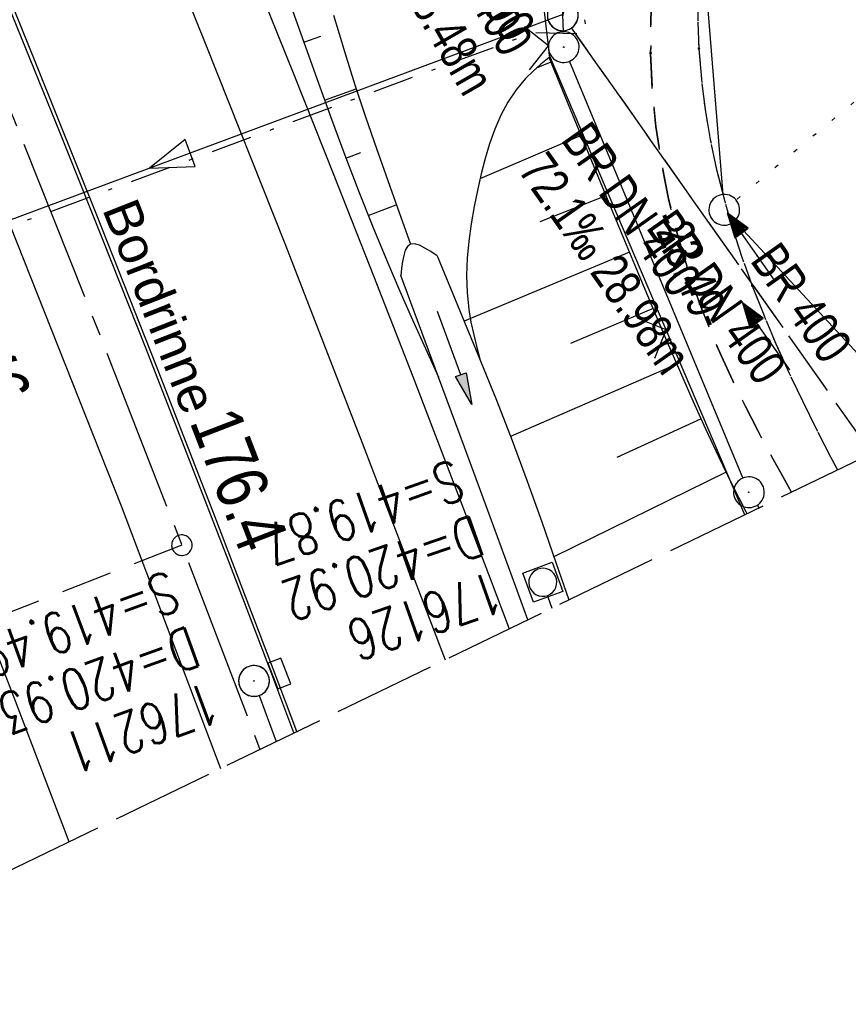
# Model space of a CAD drawing. Extents: x 508513 to 509174, y 450079 to 451036.
# Tile 7 of 51: x 509019 to 509059, y 450122 to 450170. Entities that reach past the tile are written whole.
import ezdxf

# ---------------------------------------------------------------- set-up
doc = ezdxf.new("R2010")
doc.units = 0
doc.header["$LTSCALE"] = 10
doc.header["$MEASUREMENT"] = 0
for name, pattern in [('ACHSE', [5.5, 4, -0.5, 0.5, -0.5]), ('AUSGEZOGEN', [0]), ('LT00', [0]), ('LT08', [0.42, 0.2, -0.1, 0.02, -0.1]), ('LT11', [0.3, 0.2, -0.1]), ('LT12', [0.4, 0.3, -0.1]), ('LT14', [0.6, 0.5, -0.1]), ('LT17', [0.15, 0.1, -0.05]), ('PUNKTX2_STR', [0.6, 0.1, -0.5]), ('STRICHLINIE2', [0.375, 0.25, -0.125])]:
    doc.linetypes.add(name, pattern=pattern)
doc.layers.get('0').update_dxf_attribs({"linetype": 'LT00'})
for name, color, linetype in [('--EK_FBR', 250, 'LT00'), ('--EK_Halt-Pfeil', 4, 'LT00'), ('--EK_Haltung', 7, 'STRICHLINIE2'), ('--EK_Haltung-Text', 140, 'LT00'), ('--EK_Schacht-Text', 5, 'LT00'), ('--EK_ST-93-1', 30, 'LT17'), ('--EL_DFK_AB_L', 21, 'LT00'), ('--EL_DFK_AB_P', 7, 'LT00'), ('--EL_Halt-Pfeil', 4, 'LT00'), ('--EL_Haltung', 182, 'STRICHLINIE2'), ('--EL_Haltung-Text', 182, 'LT00'), ('-AX-093', 35, 'ACHSE'), ('-ST-93-1', 250, 'LT00'), ('ABSTAND', 8, 'LT00'), ('ABWASSERLTG', 24, 'LT00'), ('ABWASSERLTG_FLIEßPF', 26, 'Continuous'), ('DFK_AB_FLNR', 7, 'Continuous'), ('DFK_AB_L', 21, 'LT00'), ('DFK_AB_P', 7, 'LT00'), ('DFK_GZPKT', 250, 'LT00'), ('DFK_KATASTER', 250, 'LT00'), ('DFK_NUTZUNGSGRENZE', 70, 'PUNKTX2_STR'), ('DL', 182, 'LT12'), ('DL_PFEIL', 201, 'LT00'), ('DL_TEXT', 182, 'LT00'), ('PFEIL', 140, 'AUSGEZOGEN'), ('RINNE_TEXT', 11, 'Continuous'), ('STROM_UNTER', 80, 'LT08'), ('V122_AFBR_BAB', 250, 'LT00'), ('V122_BOESCH', 250, 'LT00'), ('V122_BOSCHUNG', 250, 'LT00'), ('V122_FELDWEG', 250, 'LT11'), ('V122_GRABEN', 250, 'LT00'), ('V122_H_BORD', 8, 'LT00'), ('V122_KA_MULD', 182, 'LT00'), ('V122_KA_PRUF', 182, 'LT00'), ('V122_LD_MARK', 250, 'LT00'), ('V122_SINKK', 182, 'LT00'), ('V122_ZAUN', 40, 'LT00'), ('V123_AFBR_BAB', 250, 'LT00'), ('V123_BOESCH', 250, 'LT00'), ('V123_BOSCHUNG', 250, 'LT00'), ('V123_FELDWEG', 250, 'LT11'), ('V123_GRABEN', 250, 'LT00'), ('V123_H_BORD', 8, 'LT00'), ('V123_KA_MULD', 182, 'LT00'), ('V123_KA_PRUF', 182, 'LT00'), ('V123_LD_MARK', 250, 'LT00'), ('V123_SINKK', 182, 'LT00'), ('V123_ZAUN', 40, 'LT00')]:
    doc.layers.add(name, color=color, linetype=linetype)
doc.layers.add('-BLATT_122-RAND', color=7, linetype='LT14', plot=False)
doc.styles.add('Arial', font='ARIAL.TTF')
doc.styles.add('Beschrift', font='ARIAL.TTF')
doc.styles.add('Haltungsbeschriftung', font='ARIAL.TTF', dxfattribs={"width": 0.75})
doc.styles.add('schachtbeschriftung', font='romans.shx', dxfattribs={"width": 0.75, "height": 2})
doc.styles.get("Standard").update_dxf_attribs({"font": 'ARIAL.TTF'})

# ---------------------------------------------------------------- blocks, each defined once
blk = doc.blocks.new('SYMB7010')
at = {"color": 0, "linetype": 'ByBlock'}
for points in [[(-0.031408, 0.499213), (-0.093728, 0.49134), (-0.15457, 0.475719), (-0.212975, 0.452595), (-0.268021, 0.422333), (-0.31884, 0.385411), (-0.36463, 0.342411), (-0.40467, 0.29401), (-0.438329, 0.240973), (-0.465074, 0.184136), (-0.484486, 0.124395), (-0.496256, 0.062692), (-0.5002, 0)], [(0.5002, 0), (0.496256, 0.062692), (0.484485, 0.124395), (0.465074, 0.184136), (0.438329, 0.240973), (0.40467, 0.29401), (0.36463, 0.342411), (0.31884, 0.385411), (0.268021, 0.422333), (0.212975, 0.452595), (0.15457, 0.475719), (0.093728, 0.49134), (0.031408, 0.499213), (-0.031408, 0.499213)], [(-0.5002, 0), (-0.496256, -0.062692), (-0.484486, -0.124395), (-0.465075, -0.184136), (-0.438329, -0.240973), (-0.404671, -0.29401), (-0.36463, -0.342411), (-0.31884, -0.385411), (-0.268021, -0.422333), (-0.212975, -0.452595), (-0.154571, -0.475719), (-0.093728, -0.49134), (-0.031408, -0.499213), (0.031408, -0.499213)], [(0.031408, -0.499213), (0.093728, -0.491341), (0.15457, -0.475719), (0.212975, -0.452595), (0.268021, -0.422333), (0.31884, -0.385411), (0.36463, -0.342411), (0.404671, -0.294011), (0.438329, -0.240974), (0.465075, -0.184136), (0.484486, -0.124395), (0.496256, -0.062692), (0.500201, 0)]]:
    blk.add_lwpolyline(points, dxfattribs=at)
blk = doc.blocks.new('SYMB0003')
at = {"color": 0, "linetype": 'ByBlock'}
for p, q in [((-0.015712, 0), (0.010166, 0.012015)), ((0, -0.021257), (-0.015712, 0)), ((0.010166, 0.012015), (0, -0.021257))]:
    blk.add_line(p, q, dxfattribs=at)
for points in [[(-0.031395, 0.499013), (-0.093691, 0.491144), (-0.154509, 0.475528), (-0.21289, 0.452414), (-0.267913, 0.422164), (-0.318712, 0.385257), (-0.364484, 0.342274), (-0.404509, 0.293893), (-0.438154, 0.240877), (-0.464888, 0.184062), (-0.484292, 0.124345), (-0.496058, 0.062667), (-0.5, 0)], [(0.5, 0), (0.496057, 0.062667), (0.484292, 0.124345), (0.464888, 0.184062), (0.438153, 0.240877), (0.404509, 0.293893), (0.364484, 0.342274), (0.318712, 0.385257), (0.267913, 0.422164), (0.21289, 0.452414), (0.154509, 0.475528), (0.093691, 0.491144), (0.031395, 0.499013), (-0.031395, 0.499013)], [(-0.5, 0), (-0.496058, -0.062667), (-0.484292, -0.124345), (-0.464888, -0.184062), (-0.438154, -0.240877), (-0.404509, -0.293893), (-0.364485, -0.342274), (-0.318712, -0.385257), (-0.267914, -0.422164), (-0.21289, -0.452414), (-0.154509, -0.475529), (-0.093691, -0.491144), (-0.031395, -0.499014), (0.031395, -0.499014)], [(0.031395, -0.499014), (0.093691, -0.491144), (0.154509, -0.475529), (0.21289, -0.452414), (0.267914, -0.422164), (0.318712, -0.385257), (0.364485, -0.342274), (0.404509, -0.293893), (0.438154, -0.240877), (0.464889, -0.184062), (0.484292, -0.124345), (0.496058, -0.062667), (0.5, 0)]]:
    blk.add_lwpolyline(points, dxfattribs=at)
blk = doc.blocks.new('SYMB2')
at = {"color": 0, "linetype": 'ByBlock', "flags": 128}
for points in [[(-0.031395, 0.499013), (-0.093691, 0.491144), (-0.154509, 0.475528), (-0.21289, 0.452414), (-0.267913, 0.422164), (-0.318712, 0.385257), (-0.364484, 0.342274), (-0.404509, 0.293893), (-0.438154, 0.240877), (-0.464888, 0.184062), (-0.484292, 0.124345), (-0.496058, 0.062667), (-0.5, 0)], [(0.5, 0), (0.496057, 0.062667), (0.484292, 0.124345), (0.464888, 0.184062), (0.438153, 0.240877), (0.404509, 0.293893), (0.364484, 0.342274), (0.318712, 0.385257), (0.267913, 0.422164), (0.21289, 0.452414), (0.154509, 0.475528), (0.093691, 0.491144), (0.031395, 0.499013), (-0.031395, 0.499013)], [(-0.5, 0), (-0.496058, -0.062667), (-0.484292, -0.124345), (-0.464888, -0.184062), (-0.438154, -0.240877), (-0.404509, -0.293893), (-0.364485, -0.342274), (-0.318712, -0.385257), (-0.267914, -0.422164), (-0.21289, -0.452414), (-0.154509, -0.475529), (-0.093691, -0.491144), (-0.031395, -0.499014), (0.031395, -0.499014)], [(0.031395, -0.499014), (0.093691, -0.491144), (0.154509, -0.475529), (0.21289, -0.452414), (0.267914, -0.422164), (0.318712, -0.385257), (0.364485, -0.342274), (0.404509, -0.293893), (0.438154, -0.240877), (0.464889, -0.184062), (0.484292, -0.124345), (0.496058, -0.062667), (0.5, 0)]]:
    blk.add_lwpolyline(points, dxfattribs=at)
blk = doc.blocks.new('SYMB0011')
at = {"color": 0, "linetype": 'ByBlock'}
for p, q in [((0.5, 0), (-0.5, 0)), ((0, 0.5), (0, -0.5))]:
    blk.add_line(p, q, dxfattribs=at)
blk = doc.blocks.new('SYMB0024')
at = {"color": 0, "linetype": 'ByBlock'}
for p, q in [((-0.5, 0.5), (0, 0)), ((0, 0), (0.5, 0.5))]:
    blk.add_line(p, q, dxfattribs=at)
blk = doc.blocks.new('Pfreil3')
at = {"layer": 'PFEIL'}
blk.add_hatch(color=256, dxfattribs=at).paths.add_polyline_path([(-1.549, 0.273), (-1.549, -0.273), (0, 0)])
for p, q in [((-1.549, 0), (-4.831, 0)), ((-1.549, -0.273), (-1.549, 0.273)), ((-1.549, 0.273), (0, 0)), ((0, 0), (-1.549, -0.273))]:
    blk.add_line(p, q, dxfattribs=at)
blk = doc.blocks.new('SYMB1210')
at = {"color": 0, "linetype": 'ByBlock'}
blk.add_line((0.018815, -0.179014), (0.055623, -0.17119), dxfattribs=at)
for points in [[(-0.2, -0.2), (-0.2, 0.2), (0.2, 0.2), (0.2, -0.2), (-0.2, -0.2)], [(0.018815, 0.179014), (-0.018815, 0.179014), (-0.055623, 0.17119), (-0.09, 0.155885), (-0.120444, 0.133766), (-0.145623, 0.105801), (-0.164438, 0.073213), (-0.176067, 0.037424), (-0.18, 0)], [(0.18, 0), (0.176067, 0.037424), (0.164438, 0.073213), (0.145623, 0.105801), (0.120444, 0.133766), (0.09, 0.155885), (0.055623, 0.17119), (0.018815, 0.179014)], [(-0.18, 0), (-0.176067, -0.037424), (-0.164438, -0.073213), (-0.145623, -0.105801), (-0.120444, -0.133766), (-0.09, -0.155885), (-0.055623, -0.17119), (-0.018815, -0.179014), (0.018815, -0.179014)], [(0.055623, -0.17119), (0.09, -0.155885), (0.120444, -0.133766), (0.145623, -0.105801), (0.164438, -0.073213), (0.176067, -0.037424), (0.18, 0)]]:
    blk.add_lwpolyline(points, dxfattribs=at)
blk = doc.blocks.new('SYMB0652')
at = {"color": 0, "linetype": 'ByBlock'}
blk.add_lwpolyline([(-0.15, -0.075), (0.15, -0.075), (0.15, 0.075), (-0.15, 0.075), (-0.15, -0.075)], dxfattribs=at)
blk = doc.blocks.new('SYMB0070')
at = {"color": 0, "linetype": 'ByBlock'}
for p, q in [((-0.5, 0), (0.2, 0)), ((0.5, 0), (0.2, 0.1)), ((0.2, 0.1), (0.2, 0)), ((0.468, 0), (0.21, 0.086)), ((0.21, 0.086), (0.21, -0.086)), ((0.21, -0.086), (0.468, 0)), ((0.22, -0.072), (0.437, 0)), ((0.23, -0.058), (0.405, 0)), ((0.24, -0.045), (0.374, 0)), ((0.342, 0), (0.25, 0.031)), ((0.25, 0.031), (0.25, -0.031)), ((0.25, -0.031), (0.342, 0)), ((0.26, -0.017), (0.31, 0)), ((0.27, -0.003), (0.279, 0))]:
    blk.add_line(p, q, dxfattribs=at)
for points in [[(0.2, 0), (0.2, -0.1), (0.5, 0)], [(0.437, 0), (0.22, 0.072), (0.22, -0.072)], [(0.405, 0), (0.23, 0.058), (0.23, -0.058)], [(0.374, 0), (0.24, 0.045), (0.24, -0.045)], [(0.31, 0), (0.26, 0.017), (0.26, -0.017)], [(0.279, 0), (0.27, 0.003), (0.27, -0.003)]]:
    blk.add_lwpolyline(points, dxfattribs=at)
blk = doc.blocks.new('ABWASSER-FLIEßPF')
at = {"layer": 'ABWASSERLTG_FLIEßPF'}
for p, q in [((0, 0), (-2.109, 0.703)), ((-2.109, 0.703), (-2.109, -0.703)), ((-2.109, -0.703), (0, 0))]:
    blk.add_line(p, q, dxfattribs=at)

msp = doc.modelspace()

# ---------------------------------------------------------------- linework, layer by layer
at = {"layer": '--EK_FBR', "color": 2}
for points in [[(508880.783, 450445.158), (508887.429, 450432.529), (508894.473, 450419.33), (508906.611, 450396.45), (508918.873, 450373.084), (508930.131, 450351.231), (508941.859, 450328.051), (508953.358, 450304.881), (508963.896, 450283.052), (508974.506, 450260.784), (508984.685, 450238.77), (508995.081, 450215.467), (509005.021, 450192.355), (509014.641, 450169.336), (509023.839, 450146.175), (509028.674, 450133.377)], [(509032.393, 450135.176), (509031.238, 450138.237), (509028.416, 450145.617), (509025.555, 450152.982), (509022.655, 450160.331), (509019.717, 450167.666), (509017.455, 450173.241), (509015.172, 450178.808), (509012.87, 450184.368), (509010.551, 450189.92), (509008.216, 450195.465), (509006.264, 450200.067), (509004.301, 450204.665), (509002.326, 450209.257)], [(509032.393, 450135.176), (509031.238, 450138.237), (509028.416, 450145.617), (509025.555, 450152.982), (509022.655, 450160.331), (509019.717, 450167.666), (509017.455, 450173.241), (509015.172, 450178.808), (509012.87, 450184.368), (509010.551, 450189.92), (509008.216, 450195.465), (509006.264, 450200.067), (509005.415, 450202.056)], [(509001.108, 450201.454), (509005.021, 450192.355), (509014.641, 450169.336), (509023.839, 450146.175), (509028.674, 450133.377)]]:
    msp.add_lwpolyline(points, dxfattribs=at)
at = {"layer": '--EK_FBR', "linetype": 'LT11', "flags": 128}
for points in [[(509079.614, 450253.232), (509079.553, 450251.525), (509079.496, 450249.816), (509079.449, 450248.103), (509079.416, 450246.386), (509079.402, 450244.663), (509079.412, 450242.931), (509079.45, 450241.19), (509079.522, 450239.437), (509079.632, 450237.672), (509079.784, 450235.892), (509079.921, 450234.601), (509080.077, 450233.304), (509080.243, 450232.003), (509080.413, 450230.7), (509080.58, 450229.397), (509080.738, 450228.096), (509080.879, 450226.8), (509080.997, 450225.51), (509081.084, 450224.228), (509081.135, 450222.958), (509081.141, 450221.699), (509081.097, 450220.456), (509080.996, 450219.23), (509080.829, 450218.023), (509080.592, 450216.837), (509080.276, 450215.674), (509079.875, 450214.537), (509079.382, 450213.427), (509078.926, 450212.574), (509078.414, 450211.741), (509077.851, 450210.93), (509077.244, 450210.144), (509076.596, 450209.386), (509075.914, 450208.655), (509075.203, 450207.956), (509074.392, 450207.222), (509073.557, 450206.522), (509072.702, 450205.85), (509071.833, 450205.199), (509070.954, 450204.563), (509070.07, 450203.936), (509069.185, 450203.312), (509068.304, 450202.684), (509067.432, 450202.047), (509066.574, 450201.394), (509065.734, 450200.718), (509064.678, 450199.802), (509063.659, 450198.843), (509062.675, 450197.844), (509061.722, 450196.809), (509060.8, 450195.743), (509059.906, 450194.649), (509059.038, 450193.531), (509058.194, 450192.393), (509057.277, 450191.101), (509056.392, 450189.788), (509055.543, 450188.455), (509054.735, 450187.099), (509053.972, 450185.721), (509053.258, 450184.32), (509052.599, 450182.894), (509051.998, 450181.444), (509051.46, 450179.969), (509050.954, 450178.346), (509050.527, 450176.697), (509050.182, 450175.027), (509049.919, 450173.341), (509049.739, 450171.643), (509049.644, 450169.938), (509049.634, 450168.231), (509049.716, 450166.443), (509049.891, 450164.662), (509050.155, 450162.892), (509050.504, 450161.137), (509050.937, 450159.401), (509051.449, 450157.689), (509052.037, 450156.004), (509052.534, 450154.741), (509053.068, 450153.495), (509053.636, 450152.264), (509054.233, 450151.046), (509054.854, 450149.839), (509055.495, 450148.641), (509056.15, 450147.452), (509056.495, 450146.839), (509056.495, 450146.839)], [(509082.31, 450253.395), (509082.09, 450235.891), (509082.101, 450234.79), (509082.158, 450233.683), (509082.254, 450232.571), (509082.379, 450231.456), (509082.529, 450230.339), (509082.693, 450229.22), (509082.867, 450228.101), (509083.041, 450226.983), (509083.209, 450225.867), (509083.364, 450224.753), (509083.497, 450223.644), (509083.601, 450222.54), (509083.669, 450221.442), (509083.694, 450220.351), (509083.668, 450219.268), (509083.584, 450218.195), (509083.433, 450217.132), (509083.21, 450216.081), (509082.906, 450215.042), (509082.589, 450214.192), (509082.218, 450213.359), (509081.798, 450212.547), (509081.281, 450211.678), (509080.717, 450210.841), (509080.111, 450210.033), (509079.468, 450209.251), (509078.795, 450208.492), (509078.097, 450207.754), (509077.379, 450207.033), (509076.647, 450206.326), (509075.701, 450205.442), (509074.745, 450204.573), (509073.781, 450203.715), (509072.814, 450202.864), (509071.845, 450202.018), (509070.877, 450201.171), (509069.916, 450200.32), (509068.962, 450199.462), (509068.019, 450198.592), (509066.38, 450197.013), (509064.784, 450195.386), (509063.229, 450193.714), (509061.711, 450191.998), (509060.23, 450190.238), (509059.411, 450189.227), (509058.609, 450188.202), (509057.828, 450187.16), (509057.075, 450186.101), (509056.355, 450185.022), (509055.674, 450183.923), (509055.037, 450182.803), (509054.45, 450181.659), (509053.919, 450180.491), (509053.449, 450179.297), (509053.021, 450177.998), (509052.668, 450176.673), (509052.386, 450175.327), (509052.173, 450173.965), (509052.029, 450172.59), (509051.951, 450171.209), (509051.937, 450169.826), (509051.985, 450168.445), (509052.104, 450166.96), (509052.291, 450165.485), (509052.539, 450164.021), (509052.846, 450162.569), (509053.208, 450161.129), (509053.621, 450159.703), (509054.081, 450158.292), (509054.583, 450156.897), (509055.142, 450155.474), (509055.739, 450154.068), (509056.368, 450152.676), (509057.025, 450151.297), (509057.705, 450149.928), (509058.404, 450148.569), (509058.744, 450147.927), (509058.744, 450147.927)]]:
    msp.add_lwpolyline(points, dxfattribs=at)
at = {"layer": '--EK_FBR'}
for points in [[(509014.815, 450209.298), (509016.78, 450204.682), (509018.734, 450200.061), (509021.078, 450194.479), (509023.405, 450188.891), (509025.716, 450183.296), (509028.009, 450177.693), (509030.283, 450172.083), (509032.247, 450167.191), (509034.196, 450162.292), (509036.127, 450157.387), (509038.041, 450152.475), (509039.936, 450147.556), (509041.812, 450142.629), (509042.735, 450140.18)], [(509017.195, 450203.701), (509018.734, 450200.061), (509021.078, 450194.479), (509023.405, 450188.891), (509025.716, 450183.296), (509028.009, 450177.693), (509030.283, 450172.083), (509032.247, 450167.191), (509034.196, 450162.292), (509036.127, 450157.387), (509038.041, 450152.475), (509039.936, 450147.556), (509041.812, 450142.629), (509042.735, 450140.18)]]:
    msp.add_lwpolyline(points, dxfattribs=at)
at = {"layer": '--EK_Haltung'}
for p, q in [((509060.407, 450148.732), (509045.784, 450169.463)), ((509044.631, 450141.742), (509044.825, 450141.192)), ((509030.569, 450136.936), (509031.39, 450134.691))]:
    msp.add_line(p, q, dxfattribs=at)
at = {"layer": '--EK_ST-93-1', "ltscale": 2.5}
msp.add_line((509026.798, 450144.255), (508989.521, 450129.741), dxfattribs=at)
at = {"layer": '--EL_DFK_AB_L'}
for p, q in [((509043.471, 450215.65), (509045.37, 450169.279)), ((509054.132, 450147.532), (509045.688, 450167.836)), ((509054.825, 450146.208), (509054.912, 450146.073))]:
    msp.add_line(p, q, dxfattribs=at)
at = {"layer": '--EL_Haltung'}
for p, q in [((509060.407, 450148.732), (509045.784, 450169.463)), ((509044.631, 450141.742), (509044.825, 450141.192)), ((509030.569, 450136.936), (509031.39, 450134.691))]:
    msp.add_line(p, q, dxfattribs=at)
at = {"layer": '-AX-093', "ltscale": 0.2}
msp.add_lwpolyline([(508965.94, 450284.051), (508970.653, 450274.158), (508975.32, 450264.243), (508979.941, 450254.307), (508984.514, 450244.349), (508989.035, 450234.367), (508993.505, 450224.362), (508997.919, 450214.332), (509002.278, 450204.278), (509006.577, 450194.199), (509010.816, 450184.094), (509014.992, 450173.963), (509019.104, 450163.805), (509023.148, 450153.621), (509027.124, 450143.409), (509030.595, 450134.307)], dxfattribs=at)
at = {"layer": '-BLATT_122-RAND'}
msp.add_lwpolyline([(508512.696, 450911.306), (508915.59, 450078.659), (509173.936, 450203.665), (508771.042, 451036.312), (508512.696, 450911.306)], dxfattribs=at)
at = {"layer": 'ABWASSERLTG', "flags": 128}
msp.add_lwpolyline([(509055.17, 450204.851), (509045.348, 450170.112), (508999.984, 450153.243), (508999.414, 450147.176)], dxfattribs=at)
at = {"layer": 'DFK_AB_L'}
for p, q in [((509043.471, 450215.65), (509045.37, 450169.279)), ((509054.132, 450147.532), (509045.688, 450167.836)), ((509054.825, 450146.208), (509054.912, 450146.073))]:
    msp.add_line(p, q, dxfattribs=at)
at = {"layer": 'DFK_KATASTER'}
for p, q in [((509053.161, 450161.346), (509052.36, 450171.332)), ((509063.035, 450150.003), (509053.73, 450160.049))]:
    msp.add_line(p, q, dxfattribs=at)
at = {"layer": 'DFK_NUTZUNGSGRENZE', "ltscale": 0.2}
msp.add_line((509095.56, 450195.719), (509053.798, 450161.078), dxfattribs=at)
at = {"layer": 'DL'}
msp.add_line((509060.407, 450148.732), (509045.784, 450169.463), dxfattribs=at)
at = {"layer": 'STROM_UNTER', "flags": 128}
msp.add_lwpolyline([(509000.003, 450119.504), (508999.316, 450124.183), (508999.57, 450136.975), (508999.904, 450147.325), (509000.414, 450152.193), (509001.916, 450153.673), (509043.943, 450169.247), (509046.548, 450169.174), (509046.172, 450171.282), (509055.735, 450203.704)], dxfattribs=at)
at = {"layer": 'V122_AFBR_BAB', "color": 0}
for points in [[(508880.783, 450445.158), (508887.429, 450432.529), (508894.473, 450419.33), (508906.611, 450396.45), (508918.873, 450373.084), (508930.131, 450351.231), (508941.859, 450328.051), (508953.358, 450304.881), (508963.896, 450283.052), (508974.506, 450260.784), (508984.685, 450238.77), (508995.081, 450215.467), (509005.021, 450192.355), (509014.641, 450169.336), (509023.839, 450146.175), (509028.674, 450133.377)], [(509032.393, 450135.176), (509031.238, 450138.237), (509028.416, 450145.617), (509025.555, 450152.982), (509022.655, 450160.331), (509019.717, 450167.666), (509017.455, 450173.241), (509015.172, 450178.808), (509012.87, 450184.368), (509010.551, 450189.92), (509008.216, 450195.465), (509006.264, 450200.067), (509004.301, 450204.665), (509002.326, 450209.257)]]:
    msp.add_lwpolyline(points, dxfattribs=at)
at = {"layer": 'V122_AFBR_BAB'}
msp.add_lwpolyline([(509014.815, 450209.298), (509016.78, 450204.682), (509018.734, 450200.061), (509021.078, 450194.479), (509023.405, 450188.891), (509025.716, 450183.296), (509028.009, 450177.693), (509030.283, 450172.083), (509032.247, 450167.191), (509034.196, 450162.292), (509036.127, 450157.387), (509038.041, 450152.475), (509039.936, 450147.556), (509041.812, 450142.629), (509042.735, 450140.18)], dxfattribs=at)
at = {"layer": 'V122_BOESCH'}
for points in [[(509032.193, 450170.306), (509032.818, 450168.541), (509033.447, 450166.777), (509034.086, 450165.018), (509034.737, 450163.264), (509035.405, 450161.517), (509036.095, 450159.778), (509036.809, 450158.05), (509037.415, 450156.641), (509038.036, 450155.237), (509038.667, 450153.838), (509039.302, 450152.44)], [(509034.181, 450170.078), (509034.728, 450168.262), (509035.226, 450166.697), (509035.744, 450165.137), (509036.278, 450163.581), (509036.824, 450162.027), (509037.377, 450160.475), (509037.935, 450158.924)], [(509044.684, 450168.015), (509044.289, 450167.69), (509043.906, 450167.356), (509043.545, 450167.004), (509043.08, 450166.451), (509042.679, 450165.848), (509042.335, 450165.204), (509042.041, 450164.525), (509041.789, 450163.82), (509041.572, 450163.094), (509041.383, 450162.357), (509041.215, 450161.614), (509041.041, 450160.765), (509040.893, 450159.919), (509040.776, 450159.077), (509040.698, 450158.239), (509040.667, 450157.404), (509040.69, 450156.573), (509040.773, 450155.747), (509040.879, 450155.125), (509041.014, 450154.505), (509041.168, 450153.887), (509041.332, 450153.269)], [(509054.331, 450145.792), (509054.281, 450145.886), (509053.605, 450147.217), (509052.953, 450148.562), (509052.32, 450149.917), (509051.703, 450151.281), (509051.1, 450152.652), (509050.506, 450154.028), (509049.92, 450155.406), (509048.859, 450157.925), (509047.807, 450160.446), (509046.762, 450162.969), (509045.722, 450165.492), (509044.684, 450168.015)]]:
    msp.add_lwpolyline(points, dxfattribs=at)
at = {"layer": 'V122_BOSCHUNG'}
for p, q in [((509032.735, 450168.775), (509033.564, 450169.068)), ((509044.777, 450167.788), (509044.063, 450167.496)), ((509033.748, 450165.945), (509035.29, 450166.501)), ((509046.245, 450164.221), (509041.319, 450162.101)), ((509034.791, 450163.122), (509035.519, 450163.394)), ((509047.458, 450161.287), (509044.237, 450160.012)), ((509035.879, 450160.317), (509037.244, 450160.846)), ((509048.601, 450158.54), (509040.543, 450155.178)), ((509049.755, 450155.797), (509045.725, 450154.089)), ((509050.918, 450153.071), (509042.804, 450149.554)), ((509052.097, 450150.406), (509047.987, 450148.532)), ((509053.313, 450147.813), (509044.925, 450143.693))]:
    msp.add_line(p, q, dxfattribs=at)
at = {"layer": 'V122_FELDWEG', "linetype": 'LT11', "flags": 128}
for points in [[(509056.495, 450146.839), (509056.15, 450147.452), (509055.495, 450148.641), (509054.854, 450149.839), (509054.233, 450151.046), (509053.636, 450152.264), (509053.068, 450153.495), (509052.534, 450154.741), (509052.037, 450156.004), (509051.449, 450157.689), (509050.937, 450159.401), (509050.504, 450161.137), (509050.155, 450162.892), (509049.891, 450164.662), (509049.716, 450166.443), (509049.634, 450168.231), (509049.644, 450169.938), (509049.739, 450171.643), (509049.919, 450173.341), (509050.182, 450175.027), (509050.527, 450176.697), (509050.954, 450178.346), (509051.46, 450179.969), (509051.998, 450181.444), (509052.599, 450182.894), (509053.258, 450184.32), (509053.972, 450185.721), (509054.735, 450187.099), (509055.543, 450188.455), (509056.392, 450189.788), (509057.277, 450191.101), (509058.194, 450192.393), (509059.038, 450193.531), (509059.906, 450194.649), (509060.8, 450195.743), (509061.722, 450196.809), (509062.675, 450197.844), (509063.659, 450198.843), (509064.678, 450199.802), (509065.734, 450200.718), (509066.574, 450201.394), (509067.432, 450202.047), (509068.304, 450202.684), (509069.185, 450203.312), (509070.07, 450203.936), (509070.954, 450204.563), (509071.833, 450205.199), (509072.702, 450205.85), (509073.557, 450206.522), (509074.392, 450207.222), (509075.203, 450207.956), (509075.914, 450208.655), (509076.596, 450209.386), (509077.244, 450210.144), (509077.851, 450210.93), (509078.414, 450211.741), (509078.926, 450212.574), (509079.382, 450213.427), (509079.875, 450214.537), (509080.276, 450215.674), (509080.592, 450216.837), (509080.829, 450218.023), (509080.996, 450219.23), (509081.097, 450220.456), (509081.141, 450221.699), (509081.135, 450222.958), (509081.084, 450224.228), (509080.997, 450225.51), (509080.879, 450226.8), (509080.738, 450228.096), (509080.58, 450229.397), (509080.413, 450230.7), (509080.243, 450232.003), (509080.077, 450233.304), (509079.921, 450234.601), (509079.784, 450235.892), (509079.632, 450237.672), (509079.522, 450239.437), (509079.45, 450241.19), (509079.412, 450242.931), (509079.402, 450244.663), (509079.416, 450246.386), (509079.449, 450248.103), (509079.496, 450249.816), (509079.553, 450251.525), (509079.614, 450253.232)], [(509082.31, 450253.395), (509082.09, 450235.891), (509082.101, 450234.79), (509082.158, 450233.683), (509082.254, 450232.571), (509082.379, 450231.456), (509082.529, 450230.339), (509082.693, 450229.22), (509082.867, 450228.101), (509083.041, 450226.983), (509083.209, 450225.867), (509083.364, 450224.753), (509083.497, 450223.644), (509083.601, 450222.54), (509083.669, 450221.442), (509083.694, 450220.351), (509083.668, 450219.268), (509083.584, 450218.195), (509083.433, 450217.132), (509083.21, 450216.081), (509082.906, 450215.042), (509082.589, 450214.192), (509082.218, 450213.359), (509081.798, 450212.547), (509081.281, 450211.678), (509080.717, 450210.841), (509080.111, 450210.033), (509079.468, 450209.251), (509078.795, 450208.492), (509078.097, 450207.754), (509077.379, 450207.033), (509076.647, 450206.326), (509075.701, 450205.442), (509074.745, 450204.573), (509073.781, 450203.715), (509072.814, 450202.864), (509071.845, 450202.018), (509070.877, 450201.171), (509069.916, 450200.32), (509068.962, 450199.462), (509068.019, 450198.592), (509066.38, 450197.013), (509064.784, 450195.386), (509063.229, 450193.714), (509061.711, 450191.998), (509060.23, 450190.238), (509059.411, 450189.227), (509058.609, 450188.202), (509057.828, 450187.16), (509057.075, 450186.101), (509056.355, 450185.022), (509055.674, 450183.923), (509055.037, 450182.803), (509054.45, 450181.659), (509053.919, 450180.491), (509053.449, 450179.297), (509053.021, 450177.998), (509052.668, 450176.673), (509052.386, 450175.327), (509052.173, 450173.965), (509052.029, 450172.59), (509051.951, 450171.209), (509051.937, 450169.826), (509051.985, 450168.445), (509052.104, 450166.96), (509052.291, 450165.485), (509052.539, 450164.021), (509052.846, 450162.569), (509053.208, 450161.129), (509053.621, 450159.703), (509054.081, 450158.292), (509054.583, 450156.897), (509055.142, 450155.474), (509055.739, 450154.068), (509056.368, 450152.676), (509057.025, 450151.297), (509057.705, 450149.928), (509058.404, 450148.569), (509058.744, 450147.927)]]:
    msp.add_lwpolyline(points, dxfattribs=at)
at = {"layer": 'V122_GRABEN'}
for points in [[(509039.227, 450158.362), (509038.929, 450158.56), (509038.641, 450158.737), (509038.373, 450158.871), (509038.134, 450158.941), (509037.935, 450158.924), (509037.79, 450158.816), (509037.681, 450158.628), (509037.602, 450158.376), (509037.545, 450158.077), (509037.503, 450157.745), (509037.467, 450157.398)], [(509039.227, 450158.362), (509041.332, 450153.269), (509042.12, 450151.317), (509042.88, 450149.354), (509043.614, 450147.381), (509044.327, 450145.4), (509045.022, 450143.412), (509045.645, 450141.589)], [(509043.657, 450140.627), (509043.065, 450142.232), (509041.812, 450145.636), (509040.558, 450149.038), (509039.302, 450152.44), (509037.467, 450157.398)]]:
    msp.add_lwpolyline(points, dxfattribs=at)
at = {"layer": 'V122_H_BORD'}
msp.add_lwpolyline([(509032.258, 450135.111), (509031.08, 450138.24), (509029.083, 450143.47), (509027.062, 450148.69), (509025.02, 450153.903), (509022.958, 450159.107), (509020.877, 450164.305), (509018.779, 450169.495), (509016.665, 450174.679), (509014.537, 450179.857), (509012.395, 450185.03), (509010.241, 450190.198), (509008.078, 450195.362), (509006.622, 450198.823), (509005.16, 450202.28), (509003.692, 450205.735), (509002.214, 450209.186)], dxfattribs=at)
at = {"layer": 'V122_LD_MARK'}
for points in [[(509021.299, 450129.808), (509018.683, 450136.661), (509015.698, 450144.354), (509012.674, 450152.031), (509009.611, 450159.693), (509006.51, 450167.339), (509003.392, 450174.922), (509000.238, 450182.49), (508997.049, 450190.043), (508993.827, 450197.582), (508990.572, 450205.107), (508987.284, 450212.617), (508983.966, 450220.114), (508980.617, 450227.597), (508977.238, 450235.066), (508973.83, 450242.523), (508970.395, 450249.967), (508966.933, 450257.398), (508963.381, 450264.952), (508959.802, 450272.494), (508956.198, 450280.024), (508952.57, 450287.543)], [(508978.005, 450282.181), (508981.309, 450275.232), (508984.591, 450268.272), (508987.848, 450261.301), (508991.081, 450254.318), (508994.287, 450247.324), (508997.467, 450240.317), (509000.618, 450233.297), (509003.741, 450226.264), (509007.921, 450216.721), (509012.044, 450207.154), (509016.112, 450197.563), (509020.123, 450187.947), (509024.076, 450178.308), (509027.971, 450168.645), (509031.808, 450158.959), (509035.585, 450149.249), (509039.302, 450139.516), (509039.618, 450138.672)]]:
    msp.add_lwpolyline(points, dxfattribs=at)
at = {"layer": 'V122_ZAUN'}
for p, q in [((509044.65, 450168.585), (509042.969, 450183.491)), ((509054.217, 450145.736), (509050.388, 450154.746))]:
    msp.add_line(p, q, dxfattribs=at)
msp.add_lwpolyline([(509050.388, 450154.746), (509044.702, 450168.126), (509044.65, 450168.585)], dxfattribs=at)
at = {"layer": 'V123_AFBR_BAB'}
msp.add_lwpolyline([(509017.195, 450203.701), (509018.734, 450200.061), (509021.078, 450194.479), (509023.405, 450188.891), (509025.716, 450183.296), (509028.009, 450177.693), (509030.283, 450172.083), (509032.247, 450167.191), (509034.196, 450162.292), (509036.127, 450157.387), (509038.041, 450152.475), (509039.936, 450147.556), (509041.812, 450142.629), (509042.735, 450140.18)], dxfattribs=at)
at = {"layer": 'V123_AFBR_BAB', "color": 0}
for points in [[(509032.393, 450135.176), (509031.238, 450138.237), (509028.416, 450145.617), (509025.555, 450152.982), (509022.655, 450160.331), (509019.717, 450167.666), (509017.455, 450173.241), (509015.172, 450178.808), (509012.87, 450184.368), (509010.551, 450189.92), (509008.216, 450195.465), (509006.264, 450200.067), (509005.415, 450202.056)], [(509001.108, 450201.454), (509005.021, 450192.355), (509014.641, 450169.336), (509023.839, 450146.175), (509028.674, 450133.377)]]:
    msp.add_lwpolyline(points, dxfattribs=at)
at = {"layer": 'V123_BOESCH'}
for points in [[(509032.193, 450170.306), (509032.818, 450168.541), (509033.447, 450166.778), (509034.086, 450165.018), (509034.737, 450163.264), (509035.405, 450161.517), (509036.095, 450159.778), (509036.809, 450158.05), (509037.415, 450156.641), (509038.036, 450155.237), (509038.667, 450153.838), (509039.302, 450152.44)], [(509034.181, 450170.078), (509034.728, 450168.262), (509035.226, 450166.697), (509035.744, 450165.137), (509036.278, 450163.581), (509036.823, 450162.027), (509037.377, 450160.475), (509037.935, 450158.924)], [(509044.684, 450168.015), (509044.289, 450167.69), (509043.906, 450167.356), (509043.545, 450167.004), (509043.08, 450166.451), (509042.679, 450165.848), (509042.335, 450165.204), (509042.041, 450164.525), (509041.789, 450163.82), (509041.572, 450163.094), (509041.383, 450162.357), (509041.215, 450161.614), (509041.041, 450160.765), (509040.893, 450159.919), (509040.776, 450159.077), (509040.698, 450158.239), (509040.667, 450157.404), (509040.69, 450156.573), (509040.773, 450155.747), (509040.879, 450155.125), (509041.014, 450154.506), (509041.168, 450153.887), (509041.332, 450153.269)], [(509054.331, 450145.792), (509054.281, 450145.886), (509053.605, 450147.217), (509052.953, 450148.562), (509052.32, 450149.917), (509051.703, 450151.281), (509051.1, 450152.652), (509050.506, 450154.028), (509049.92, 450155.406), (509048.859, 450157.925), (509047.807, 450160.446), (509046.762, 450162.969), (509045.722, 450165.492), (509044.684, 450168.015)]]:
    msp.add_lwpolyline(points, dxfattribs=at)
at = {"layer": 'V123_BOSCHUNG'}
for p, q in [((509032.735, 450168.775), (509033.564, 450169.068)), ((509044.777, 450167.788), (509044.063, 450167.496)), ((509033.748, 450165.945), (509035.29, 450166.501)), ((509046.245, 450164.221), (509041.319, 450162.101)), ((509034.791, 450163.122), (509035.519, 450163.394)), ((509047.458, 450161.287), (509044.237, 450160.012)), ((509035.879, 450160.317), (509037.244, 450160.846)), ((509048.601, 450158.54), (509040.543, 450155.178)), ((509049.755, 450155.797), (509045.725, 450154.089)), ((509050.918, 450153.071), (509042.804, 450149.554)), ((509052.097, 450150.406), (509047.987, 450148.532)), ((509053.313, 450147.813), (509044.925, 450143.693))]:
    msp.add_line(p, q, dxfattribs=at)
at = {"layer": 'V123_FELDWEG', "flags": 128}
for points in [[(509081.897, 450212.738), (509081.798, 450212.547), (509081.281, 450211.678), (509080.717, 450210.841), (509080.111, 450210.033), (509079.468, 450209.251), (509078.795, 450208.492), (509078.097, 450207.754), (509077.379, 450207.033), (509076.647, 450206.326), (509075.701, 450205.442), (509074.745, 450204.573), (509073.781, 450203.715), (509072.813, 450202.864), (509071.845, 450202.018), (509070.878, 450201.171), (509069.916, 450200.32), (509068.962, 450199.462), (509068.019, 450198.592), (509066.38, 450197.013), (509064.784, 450195.386), (509063.229, 450193.714), (509061.711, 450191.998), (509060.23, 450190.238), (509059.411, 450189.227), (509058.609, 450188.202), (509057.828, 450187.16), (509057.075, 450186.101), (509056.355, 450185.022), (509055.674, 450183.924), (509055.037, 450182.803), (509054.45, 450181.659), (509053.919, 450180.491), (509053.449, 450179.297), (509053.021, 450177.998), (509052.668, 450176.673), (509052.386, 450175.327), (509052.173, 450173.965), (509052.029, 450172.59), (509051.951, 450171.209), (509051.937, 450169.826), (509051.985, 450168.445), (509052.105, 450166.96), (509052.291, 450165.485), (509052.539, 450164.021), (509052.846, 450162.569), (509053.208, 450161.129), (509053.621, 450159.703), (509054.08, 450158.292), (509054.583, 450156.897), (509055.142, 450155.474), (509055.739, 450154.068), (509056.368, 450152.676), (509057.025, 450151.297), (509057.705, 450149.928), (509058.404, 450148.569), (509058.744, 450147.927)], [(509056.495, 450146.839), (509056.15, 450147.452), (509055.495, 450148.641), (509054.854, 450149.839), (509054.233, 450151.046), (509053.636, 450152.264), (509053.068, 450153.495), (509052.534, 450154.741), (509052.037, 450156.004), (509051.449, 450157.689), (509050.937, 450159.401), (509050.504, 450161.137), (509050.155, 450162.892), (509049.891, 450164.662), (509049.716, 450166.443), (509049.634, 450168.231), (509049.644, 450169.938), (509049.739, 450171.643), (509049.919, 450173.341), (509050.182, 450175.027), (509050.527, 450176.697), (509050.954, 450178.346), (509051.46, 450179.969), (509051.998, 450181.444), (509052.599, 450182.895), (509053.258, 450184.32), (509053.972, 450185.721), (509054.735, 450187.099), (509055.543, 450188.455), (509056.392, 450189.789), (509057.277, 450191.101), (509058.194, 450192.393), (509059.038, 450193.531), (509059.906, 450194.649), (509060.8, 450195.743), (509061.722, 450196.809), (509062.675, 450197.844), (509063.659, 450198.843), (509064.678, 450199.802), (509065.734, 450200.718), (509066.574, 450201.394), (509067.432, 450202.047), (509068.304, 450202.684), (509069.185, 450203.312), (509070.07, 450203.936), (509070.954, 450204.563), (509071.833, 450205.199), (509072.702, 450205.85), (509073.557, 450206.522), (509074.392, 450207.222), (509075.203, 450207.956), (509075.914, 450208.655), (509076.596, 450209.386), (509077.244, 450210.145), (509077.851, 450210.93), (509078.414, 450211.741), (509078.757, 450212.299)]]:
    msp.add_lwpolyline(points, dxfattribs=at)
at = {"layer": 'V123_GRABEN'}
for points in [[(509039.227, 450158.362), (509038.929, 450158.56), (509038.641, 450158.737), (509038.373, 450158.871), (509038.134, 450158.941), (509037.935, 450158.924), (509037.79, 450158.816), (509037.681, 450158.628), (509037.602, 450158.376), (509037.545, 450158.077), (509037.502, 450157.746), (509037.467, 450157.398)], [(509039.227, 450158.362), (509041.332, 450153.269), (509042.12, 450151.317), (509042.88, 450149.354), (509043.614, 450147.381), (509044.327, 450145.4), (509045.022, 450143.412), (509045.645, 450141.589)], [(509043.657, 450140.627), (509043.065, 450142.232), (509041.812, 450145.636), (509040.558, 450149.038), (509039.302, 450152.44), (509037.467, 450157.398)]]:
    msp.add_lwpolyline(points, dxfattribs=at)
at = {"layer": 'V123_H_BORD'}
msp.add_lwpolyline([(509032.258, 450135.111), (509031.08, 450138.24), (509029.083, 450143.47), (509027.062, 450148.69), (509025.02, 450153.903), (509022.958, 450159.107), (509020.877, 450164.305), (509018.779, 450169.495), (509016.665, 450174.679), (509014.536, 450179.857), (509012.395, 450185.03), (509010.241, 450190.198), (509008.078, 450195.362), (509006.622, 450198.823), (509005.264, 450202.035)], dxfattribs=at)
at = {"layer": 'V123_LD_MARK'}
for points in [[(509013.715, 450203.215), (509016.112, 450197.563), (509020.123, 450187.947), (509024.076, 450178.308), (509027.971, 450168.645), (509031.808, 450158.959), (509035.585, 450149.249), (509039.302, 450139.516), (509039.618, 450138.672)], [(509021.299, 450129.808), (509018.683, 450136.661), (509015.698, 450144.354), (509012.674, 450152.031), (509009.611, 450159.693), (509006.51, 450167.339), (509003.392, 450174.922), (509000.238, 450182.49), (508997.049, 450190.043), (508993.827, 450197.582), (508992.662, 450200.275)]]:
    msp.add_lwpolyline(points, dxfattribs=at)
at = {"layer": 'V123_ZAUN'}
msp.add_line((509044.65, 450168.585), (509042.969, 450183.49), dxfattribs=at)
for points in [[(509050.388, 450154.746), (509044.702, 450168.126), (509044.65, 450168.585)], [(509054.217, 450145.736), (509050.388, 450154.746)]]:
    msp.add_lwpolyline(points, dxfattribs=at)

# ---------------------------------------------------------------- block references
at = {"layer": '--EK_Halt-Pfeil', "xscale": 3.999999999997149, "yscale": 4, "zscale": 4, "rotation": 125.1978899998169}
msp.add_blockref('SYMB0070', (509054.52, 450158.813), dxfattribs=at)
at = {"layer": '--EL_DFK_AB_P', "xscale": 1.500000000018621, "yscale": 1.5, "zscale": 1.5, "rotation": 264.7377099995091}
for p in [(509045.4, 450168.528), (509054.421, 450146.839)]:
    msp.add_blockref('SYMB0003', p, dxfattribs=at)
at = {"layer": '--EL_Halt-Pfeil', "xscale": 3.99999999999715, "yscale": 4, "zscale": 4, "rotation": 125.1978899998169}
msp.add_blockref('SYMB0070', (509054.52, 450158.813), dxfattribs=at)
at = {"layer": '-ST-93-1', "rotation": 274.1956499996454}
msp.add_blockref('SYMB2', (509026.798, 450144.255), dxfattribs=at)
at = {"layer": 'ABWASSERLTG_FLIEßPF', "rotation": 200.3980911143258}
msp.add_blockref('ABWASSER-FLIEßPF', (509025.219, 450162.627), dxfattribs=at)
at = {"layer": 'DFK_AB_P', "xscale": 1.500000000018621, "yscale": 1.5, "zscale": 1.5, "rotation": 264.7377099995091}
for p in [(509045.4, 450168.528), (509054.421, 450146.839)]:
    msp.add_blockref('SYMB0003', p, dxfattribs=at)
at = {"layer": 'DFK_GZPKT', "xscale": 1.500000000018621, "yscale": 1.5, "zscale": 1.5, "rotation": 264.7377099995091}
msp.add_blockref('SYMB7010', (509053.22, 450160.599), dxfattribs=at)
at = {"layer": 'DL_PFEIL', "xscale": 3.99999999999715, "yscale": 4, "zscale": 4, "rotation": 125.1978899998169}
msp.add_blockref('SYMB0070', (509055.257, 450154.438), dxfattribs=at)
at = {"layer": 'PFEIL', "rotation": 290.2339162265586}
msp.add_blockref('Pfreil3', (509040.925, 450151.11), dxfattribs=at)
at = {"layer": 'V122_FELDWEG', "xscale": 0.1, "yscale": 0.1, "zscale": 0.1, "rotation": 295.821}
for p in [(509049.634, 450168.231), (509051.985, 450168.445), (509054.583, 450156.897), (509052.037, 450156.004)]:
    msp.add_blockref('SYMB0011', p, dxfattribs=at)
at = {"layer": 'V122_KA_MULD', "xscale": 3.80000000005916, "yscale": 3.800000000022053, "zscale": 3.8, "rotation": 110.2101862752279}
msp.add_blockref('SYMB1210', (509044.381, 450142.45), dxfattribs=at)
at = {"layer": 'V122_KA_PRUF', "xscale": 1.5, "yscale": 1.5, "zscale": 1.5, "rotation": 295.821}
for p in [(509045.352, 450170.076), (509030.311, 450137.641)]:
    msp.add_blockref('SYMB0003', p, dxfattribs=at)
at = {"layer": 'V122_SINKK', "xscale": 4.49999999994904, "yscale": 4.499999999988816, "zscale": 4.5, "rotation": 110.927283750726}
msp.add_blockref('SYMB0652', (509031.543, 450138.004), dxfattribs=at)
at = {"layer": 'V122_ZAUN', "xscale": 2.1, "yscale": 2.1, "zscale": 2.1}
for p, rotation in [((509044.65, 450168.585), 96.43604999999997), ((509050.388, 450154.746), 113.02216)]:
    msp.add_blockref('SYMB0024', p, dxfattribs=dict(at, rotation=rotation))
at = {"layer": 'V123_FELDWEG', "xscale": 0.09999999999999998, "yscale": 0.1, "zscale": 0.1, "rotation": 277.95061}
for p in [(509049.634, 450168.231), (509051.985, 450168.445), (509054.583, 450156.897), (509052.037, 450156.004)]:
    msp.add_blockref('SYMB0011', p, dxfattribs=at)
at = {"layer": 'V123_KA_MULD', "xscale": 3.800000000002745, "yscale": 3.800000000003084, "zscale": 3.8, "rotation": 290.2214276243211}
msp.add_blockref('SYMB1210', (509044.381, 450142.45), dxfattribs=at)
at = {"layer": 'V123_KA_PRUF', "xscale": 1.5, "yscale": 1.5, "zscale": 1.5, "rotation": 277.95061}
for p in [(509045.352, 450170.076), (509030.311, 450137.641)]:
    msp.add_blockref('SYMB0003', p, dxfattribs=at)
at = {"layer": 'V123_SINKK', "xscale": 4.500000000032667, "yscale": 4.500000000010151, "zscale": 4.5, "rotation": 110.9272737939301}
msp.add_blockref('SYMB0652', (509031.543, 450138.004), dxfattribs=at)
at = {"layer": 'V123_ZAUN', "xscale": 2.1, "yscale": 2.1, "zscale": 2.1}
for p, rotation in [((509044.65, 450168.585), 96.43618999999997), ((509050.388, 450154.746), 113.02168)]:
    msp.add_blockref('SYMB0024', p, dxfattribs=dict(at, rotation=rotation))

# ---------------------------------------------------------------- texts
at = {"layer": '--EK_Haltung-Text', "style": 'Haltungsbeschriftung', "width": 0.75}
for s, rotation, p in [('BR DN 400', -60.0551, (509037.646, 450176.204)), ('3.5‰ 8.48m', -60.0551, (509035.428, 450174.926)), ('BR DN 400', -54.8021, (509045.227, 450164.006)), ('72.1‰ 28.98m', -54.8021, (509043.135, 450162.53))]:
    msp.add_text(s, height=1.8, rotation=rotation, dxfattribs=at).set_placement(p)
at = {"layer": '--EK_Schacht-Text', "style": 'schachtbeschriftung', "width": 0.75}
for s, rotation, p in [('S=419.87', -160.5524, (509040.037, 450148.46)), ('D=420.92', -160.5524, (509040.996, 450145.745)), ('S=419.49', -159.889, (509026.152, 450143.039)), ('176126', -160.5524, (509041.955, 450143.03)), ('D=420.93', -159.889, (509027.142, 450140.334)), ('176211', -159.889, (509028.132, 450137.63))]:
    msp.add_text(s, height=2, rotation=rotation, dxfattribs=at).set_placement(p)
at = {"layer": '--EL_Haltung-Text', "style": 'Haltungsbeschriftung', "width": 0.75}
for rotation, p in [(-60.0551, (509037.776, 450176.912)), (-54.8021, (509049.373, 450159.731))]:
    msp.add_text('BR DN 400', height=1.8, rotation=rotation, dxfattribs=at).set_placement(p)
at = {"layer": '-ST-93-1', "style": 'Beschrift', "width": 0.8}
msp.add_text('  176.4', height=2.5, rotation=-68.8934, dxfattribs=at).set_placement((509026.598, 450151.722))
at = {"layer": 'ABSTAND', "width": 0.75}
msp.add_text('-23.49-', height=1.8, rotation=-67.4194, dxfattribs=at).set_placement((509049.623, 450160.153))
at = {"layer": 'DFK_AB_FLNR', "oblique": 13.754, "width": 0.75}
msp.add_text('%%U246', height=2.5, rotation=295.821, dxfattribs=at).set_placement((509015.145, 450155.041))
at = {"layer": 'DL_TEXT', "style": 'Haltungsbeschriftung', "width": 0.75}
msp.add_text('BR 400', height=1.8, rotation=-54.8021, dxfattribs=at).set_placement((509054.44, 450158.121))
at = {"layer": 'RINNE_TEXT', "insert": (509022.877, 450160.631), "char_height": 1.8, "attachment_point": 7, "rotation": 291.4746, "style": 'Arial'}
msp.add_mtext('Bordrinne', dxfattribs=at)

doc.saveas('drawing.dxf')
